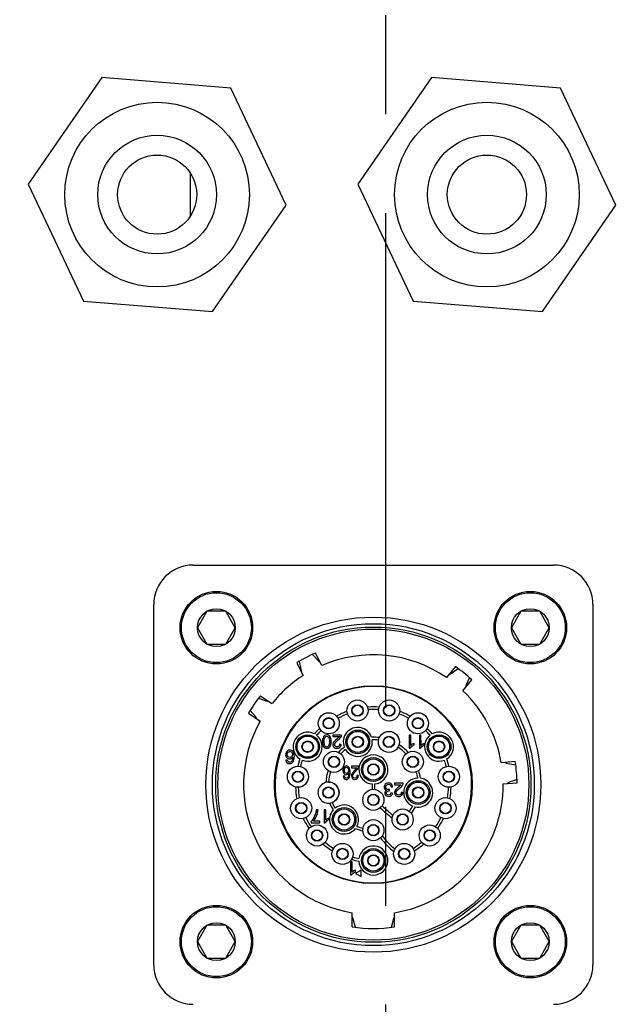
# Model space of a CAD drawing. Header units: millimetres. Extents: x 7426 to 8300, y 124 to 421.
# Tile 8 of 135: x 7938.32 to 7940.58, y 221.05 to 224.78. Entities that reach past the tile are written whole.
import ezdxf

# ---------------------------------------------------------------- set-up
doc = ezdxf.new("R2010")
doc.units = ezdxf.units.MM
doc.linetypes.add('BANKLINE1', pattern=[5.5, 4, -1.5])
doc.linetypes.add('CENTER', pattern=[0.6, 0.375, -0.075, 0.075, -0.075])
doc.layers.add('00_COMPONENTS', color=7, linetype='BANKLINE1')
doc.layers.add('外形图', color=7, linetype='Continuous')
doc.styles.add('微软雅黑', font='msyh.ttc')
doc.dimstyles.new('尺寸标注_1_20比例', dxfattribs={"dimtxt": 2.1, "dimasz": 1.7, "dimexe": 0.5, "dimexo": 0.4, "dimgap": 0.5, "dimtad": 1, "dimdec": 1, "dimlfac": 20, "dimdsep": 46, "dimtxsty": '微软雅黑', "dimcen": 0.09, "dimadec": 0, "dimazin": 0, "dimtp": 0.01, "dimtm": 0.01, "dimtfac": 1, "dimtdec": 1, "dimtofl": 0, "dimtmove": 0, "dimatfit": 3, "dimfxl": 1, "dimtolj": 1, "dimarcsym": 0})

# ---------------------------------------------------------------- blocks, each defined once
blk = doc.blocks.new('*D1480')
at = {"layer": '00_COMPONENTS', "color": 0, "linetype": 'ByBlock', "lineweight": -2, "ltscale": 20}
for p, q in [((7935.0864, 223.5717), (7935.0864, 214.6297)), ((7944.3364, 223.5717), (7944.3364, 214.6297)), ((7936.7864, 215.1297), (7942.6364, 215.1297))]:
    blk.add_line(p, q, dxfattribs=at)
at = {"layer": '00_COMPONENTS', "color": 0}
for points in [[(7936.7864, 215.413), (7936.7864, 214.8463), (7935.0864, 215.1297)], [(7942.6364, 214.8463), (7942.6364, 215.413), (7944.3364, 215.1297)]]:
    blk.add_solid(points, dxfattribs=at)
at = {"layer": 'Defpoints', "color": 0}
for p in [(7935.0864, 223.9717), (7944.3364, 223.9717), (7944.3364, 215.1297)]:
    blk.add_point(p, dxfattribs=at)
at = {"layer": '00_COMPONENTS', "color": 0, "insert": (7939.7114, 216.721), "char_height": 2.1, "attachment_point": 5, "style": '微软雅黑'}
blk.add_mtext('\\A1;185', dxfattribs=at)

msp = doc.modelspace()

# ---------------------------------------------------------------- linework, layer by layer
at = {"layer": '00_COMPONENTS', "linetype": 'CENTER', "ltscale": 5}
msp.add_line((7939.7114, 219.1698), (7939.7114, 280.2739), dxfattribs=at)
at = {"layer": '外形图', "linetype": 'Continuous'}
for p, q in [((7938.6341, 224.5585), (7938.3551, 224.1547)), ((7939.1232, 224.5189), (7938.6341, 224.5585)), ((7939.8841, 224.5585), (7939.6051, 224.1547)), ((7940.3732, 224.5189), (7939.8841, 224.5585)), ((7939.3334, 224.0755), (7939.1232, 224.5189)), ((7940.5834, 224.0755), (7940.3732, 224.5189)), ((7938.9693, 224.198), (7938.9693, 224.0322)), ((7938.3551, 224.1547), (7938.5654, 223.7113)), ((7939.6051, 224.1547), (7939.8154, 223.7113)), ((7939.0545, 223.6717), (7939.3334, 224.0755)), ((7940.3045, 223.6717), (7940.5834, 224.0755)), ((7938.5654, 223.7113), (7939.0545, 223.6717)), ((7939.8154, 223.7113), (7940.3045, 223.6717)), ((7938.9814, 222.7111), (7940.3464, 222.7111)), ((7938.8314, 221.1961), (7938.8314, 222.5611)), ((7939.033, 222.5357), (7938.9971, 222.4736)), ((7939.1047, 222.5357), (7939.033, 222.5357)), ((7939.1406, 222.4736), (7939.1047, 222.5357)), ((7940.223, 222.5357), (7940.1871, 222.4736)), ((7940.2947, 222.5357), (7940.223, 222.5357)), ((7940.3306, 222.4736), (7940.2947, 222.5357)), ((7940.4964, 222.5611), (7940.4964, 221.1961)), ((7938.9971, 222.4736), (7939.033, 222.4115)), ((7939.1047, 222.4115), (7939.1406, 222.4736)), ((7940.1871, 222.4736), (7940.223, 222.4115)), ((7940.2947, 222.4115), (7940.3306, 222.4736)), ((7939.033, 222.4115), (7939.1047, 222.4115)), ((7940.223, 222.4115), (7940.2947, 222.4115)), ((7939.3907, 222.3168), (7939.3839, 222.3462)), ((7939.4328, 222.3722), (7939.4534, 222.3501)), ((7939.469, 222.3304), (7939.444, 222.3773)), ((7939.3734, 222.3397), (7939.3983, 222.2928)), ((7939.9748, 222.3262), (7939.9414, 222.2849)), ((7939.9604, 222.3013), (7939.9849, 222.319)), ((7940.0036, 222.2345), (7940.037, 222.2758)), ((7940.0279, 222.2842), (7940.0156, 222.2566)), ((7939.2281, 222.2059), (7939.2567, 222.1961)), ((7939.2356, 222.2157), (7939.2797, 222.186)), ((7939.2169, 222.1372), (7939.1971, 222.16)), ((7939.5849, 222.1696), (7939.5865, 222.1696)), ((7939.6212, 222.1696), (7939.6229, 222.1696)), ((7939.7049, 222.1696), (7939.7065, 222.1696)), ((7939.7412, 222.1696), (7939.7429, 222.1696)), ((7939.1909, 222.1494), (7939.235, 222.1197)), ((7939.4759, 222.1211), (7939.4775, 222.1211)), ((7939.5122, 222.1211), (7939.5139, 222.1211)), ((7939.5865, 222.1496), (7939.5849, 222.1496)), ((7939.6229, 222.1496), (7939.6212, 222.1496)), ((7939.7065, 222.1496), (7939.7049, 222.1496)), ((7939.7429, 222.1496), (7939.7412, 222.1496)), ((7939.8139, 222.1211), (7939.8155, 222.1211)), ((7939.8502, 222.1211), (7939.8519, 222.1211)), ((7939.4775, 222.1011), (7939.4759, 222.1011)), ((7939.5139, 222.1011), (7939.5122, 222.1011)), ((7939.8155, 222.1011), (7939.8139, 222.1011)), ((7939.8519, 222.1011), (7939.8502, 222.1011)), ((7939.5435, 222.0666), (7939.5104, 222.0666)), ((7939.5104, 222.0666), (7939.5104, 222.0607)), ((7939.5104, 222.0607), (7939.535, 222.0607)), ((7939.5859, 222.0506), (7939.5875, 222.0506)), ((7939.6222, 222.0506), (7939.6239, 222.0506)), ((7939.7039, 222.0506), (7939.7055, 222.0506)), ((7939.7402, 222.0506), (7939.7419, 222.0506)), ((7939.8057, 222.0667), (7939.7995, 222.0667)), ((7939.7995, 222.0667), (7939.7996, 222.0165)), ((7939.8057, 222.0276), (7939.8057, 222.0667)), ((7939.8445, 222.0667), (7939.8384, 222.0667)), ((7939.8384, 222.0667), (7939.8385, 222.0165)), ((7939.8446, 222.0276), (7939.8445, 222.0667)), ((7939.3959, 222.0326), (7939.3975, 222.0326)), ((7939.3975, 222.0126), (7939.3959, 222.0126)), ((7939.4322, 222.0326), (7939.4339, 222.0326)), ((7939.4339, 222.0126), (7939.4322, 222.0126)), ((7939.5423, 222.0308), (7939.536, 222.0315)), ((7939.5875, 222.0306), (7939.5859, 222.0306)), ((7939.6239, 222.0306), (7939.6222, 222.0306)), ((7939.7055, 222.0306), (7939.7039, 222.0306)), ((7939.7419, 222.0306), (7939.7402, 222.0306)), ((7939.7996, 222.0165), (7939.8036, 222.0165)), ((7939.818, 222.029), (7939.818, 222.035)), ((7939.8385, 222.0165), (7939.8424, 222.0165)), ((7939.8568, 222.0291), (7939.8568, 222.035)), ((7939.8939, 222.0326), (7939.8955, 222.0326)), ((7939.8955, 222.0126), (7939.8939, 222.0126)), ((7939.9302, 222.0326), (7939.9319, 222.0326)), ((7939.9319, 222.0126), (7939.9302, 222.0126)), ((7939.3384, 221.9714), (7939.3323, 221.9709)), ((7939.4954, 221.9751), (7939.497, 221.9751)), ((7939.5317, 221.9751), (7939.5334, 221.9751)), ((7939.7944, 221.9751), (7939.796, 221.9751)), ((7939.8307, 221.9751), (7939.8324, 221.9751)), ((7939.497, 221.9551), (7939.4954, 221.9551)), ((7939.5334, 221.9551), (7939.5317, 221.9551)), ((7939.6081, 221.9485), (7939.581, 221.9485)), ((7939.581, 221.9485), (7939.581, 221.9426)), ((7939.581, 221.9426), (7939.6011, 221.9426)), ((7939.6449, 221.9461), (7939.6465, 221.9461)), ((7939.6812, 221.9461), (7939.6829, 221.9461)), ((7939.796, 221.9551), (7939.7944, 221.9551)), ((7939.8324, 221.9551), (7939.8307, 221.9551)), ((7940.2018, 221.9658), (7940.1489, 221.9612)), ((7940.1739, 221.9589), (7940.2037, 221.9536)), ((7939.3589, 221.9186), (7939.3605, 221.9186)), ((7939.3605, 221.8986), (7939.3589, 221.8986)), ((7939.3952, 221.9186), (7939.3969, 221.9186)), ((7939.3969, 221.8986), (7939.3952, 221.8986)), ((7939.5546, 221.9112), (7939.5496, 221.9107)), ((7939.6071, 221.9128), (7939.6019, 221.9134)), ((7939.6465, 221.9261), (7939.6449, 221.9261)), ((7939.6829, 221.9261), (7939.6812, 221.9261)), ((7939.9309, 221.9186), (7939.9325, 221.9186)), ((7939.9325, 221.8986), (7939.9309, 221.8986)), ((7939.9672, 221.9186), (7939.9689, 221.9186)), ((7939.9689, 221.8986), (7939.9672, 221.8986)), ((7940.2085, 221.8985), (7940.1801, 221.8881)), ((7939.6589, 221.8813), (7939.6589, 221.8608)), ((7939.6689, 221.8608), (7939.6689, 221.8813)), ((7939.7245, 221.8551), (7939.7252, 221.8605)), ((7939.7311, 221.8701), (7939.7373, 221.871)), ((7939.7769, 221.8842), (7939.7439, 221.8842)), ((7939.7439, 221.8842), (7939.7439, 221.8783)), ((7939.7439, 221.8783), (7939.7684, 221.8783)), ((7940.1559, 221.8815), (7940.2088, 221.8861)), ((7939.4749, 221.8586), (7939.4765, 221.8586)), ((7939.4765, 221.8386), (7939.4749, 221.8386)), ((7939.5112, 221.8586), (7939.5129, 221.8586)), ((7939.5129, 221.8386), (7939.5112, 221.8386)), ((7939.6449, 221.8311), (7939.6465, 221.8311)), ((7939.6812, 221.8311), (7939.6829, 221.8311)), ((7939.7367, 221.8469), (7939.7305, 221.848)), ((7939.7758, 221.8484), (7939.7695, 221.8491)), ((7939.8149, 221.8586), (7939.8165, 221.8586)), ((7939.8165, 221.8386), (7939.8149, 221.8386)), ((7939.8512, 221.8586), (7939.8529, 221.8586)), ((7939.8529, 221.8386), (7939.8512, 221.8386)), ((7939.3714, 221.7996), (7939.373, 221.7996)), ((7939.4077, 221.7996), (7939.4094, 221.7996)), ((7939.6465, 221.8111), (7939.6449, 221.8111)), ((7939.6829, 221.8111), (7939.6812, 221.8111)), ((7939.9184, 221.7996), (7939.92, 221.7996)), ((7939.9547, 221.7996), (7939.9564, 221.7996)), ((7939.373, 221.7796), (7939.3714, 221.7796)), ((7939.4094, 221.7796), (7939.4077, 221.7796)), ((7939.4541, 221.7838), (7939.4478, 221.7838)), ((7939.4834, 221.7838), (7939.4772, 221.7838)), ((7939.4772, 221.7838), (7939.4772, 221.7336)), ((7939.4834, 221.7446), (7939.4834, 221.7838)), ((7939.4957, 221.7461), (7939.4957, 221.752)), ((7939.5339, 221.7566), (7939.5355, 221.7566)), ((7939.5702, 221.7566), (7939.5719, 221.7566)), ((7939.7559, 221.7566), (7939.7575, 221.7566)), ((7939.7922, 221.7566), (7939.7939, 221.7566)), ((7939.92, 221.7796), (7939.9184, 221.7796)), ((7939.9564, 221.7796), (7939.9547, 221.7796)), ((7939.4288, 221.7392), (7939.4288, 221.7344)), ((7939.4288, 221.7344), (7939.4611, 221.7344)), ((7939.4611, 221.7403), (7939.4366, 221.7403)), ((7939.4611, 221.7344), (7939.4611, 221.7403)), ((7939.4772, 221.7336), (7939.4812, 221.7336)), ((7939.5355, 221.7366), (7939.5339, 221.7366)), ((7939.5719, 221.7366), (7939.5702, 221.7366)), ((7939.6449, 221.7161), (7939.6465, 221.7161)), ((7939.6812, 221.7161), (7939.6829, 221.7161)), ((7939.7575, 221.7366), (7939.7559, 221.7366)), ((7939.7939, 221.7366), (7939.7922, 221.7366)), ((7939.4314, 221.6961), (7939.433, 221.6961)), ((7939.433, 221.6761), (7939.4314, 221.6761)), ((7939.4677, 221.6961), (7939.4694, 221.6961)), ((7939.4694, 221.6761), (7939.4677, 221.6761)), ((7939.6465, 221.6961), (7939.6449, 221.6961)), ((7939.6829, 221.6961), (7939.6812, 221.6961)), ((7939.8584, 221.6961), (7939.86, 221.6961)), ((7939.86, 221.6761), (7939.8584, 221.6761)), ((7939.8947, 221.6961), (7939.8964, 221.6961)), ((7939.8964, 221.6761), (7939.8947, 221.6761)), ((7939.5279, 221.6261), (7939.5295, 221.6261)), ((7939.5295, 221.6061), (7939.5279, 221.6061)), ((7939.5642, 221.6261), (7939.5659, 221.6261)), ((7939.5659, 221.6061), (7939.5642, 221.6061)), ((7939.6449, 221.6011), (7939.6465, 221.6011)), ((7939.6812, 221.6011), (7939.6829, 221.6011)), ((7939.7619, 221.6261), (7939.7635, 221.6261)), ((7939.7635, 221.6061), (7939.7619, 221.6061)), ((7939.7982, 221.6261), (7939.7999, 221.6261)), ((7939.7999, 221.6061), (7939.7982, 221.6061)), ((7939.5837, 221.5867), (7939.5776, 221.5867)), ((7939.5776, 221.5867), (7939.5776, 221.5364)), ((7939.5837, 221.5475), (7939.5837, 221.5867)), ((7939.6465, 221.5811), (7939.6449, 221.5811)), ((7939.6829, 221.5811), (7939.6812, 221.5811)), ((7939.5776, 221.5364), (7939.5815, 221.5364)), ((7939.596, 221.549), (7939.596, 221.5549)), ((7939.6181, 221.555), (7939.5965, 221.5425)), ((7939.5965, 221.5425), (7939.6181, 221.53)), ((7939.6181, 221.53), (7939.6181, 221.555)), ((7939.5839, 221.3395), (7939.5839, 221.3932)), ((7939.7439, 221.3395), (7939.7439, 221.3932)), ((7939.033, 221.3457), (7938.9971, 221.2836)), ((7939.1047, 221.3457), (7939.033, 221.3457)), ((7939.1406, 221.2836), (7939.1047, 221.3457)), ((7939.5965, 221.3378), (7939.588, 221.3697)), ((7939.7398, 221.3697), (7939.7312, 221.3378)), ((7940.223, 221.3457), (7940.1871, 221.2836)), ((7940.2947, 221.3457), (7940.223, 221.3457)), ((7940.3306, 221.2836), (7940.2947, 221.3457)), ((7938.9971, 221.2836), (7939.033, 221.2215)), ((7939.1047, 221.2215), (7939.1406, 221.2836)), ((7940.1871, 221.2836), (7940.223, 221.2215)), ((7940.2947, 221.2215), (7940.3306, 221.2836)), ((7939.033, 221.2215), (7939.1047, 221.2215)), ((7940.223, 221.2215), (7940.2947, 221.2215))]:
    msp.add_line(p, q, dxfattribs=at)
for centre, radius in [((7938.8443, 224.1151), 0.35), ((7940.0943, 224.1151), 0.35), ((7938.8443, 224.1151), 0.225), ((7940.0943, 224.1151), 0.225), ((7938.8443, 224.1151), 0.15), ((7940.0943, 224.1151), 0.15), ((7939.0689, 222.4736), 0.1375), ((7939.0689, 222.4736), 0.1325), ((7940.2589, 222.4736), 0.1375), ((7940.2589, 222.4736), 0.1325), ((7939.0689, 222.4736), 0.0717), ((7940.2589, 222.4736), 0.0717), ((7939.6639, 221.8786), 0.635), ((7939.6639, 221.8786), 0.61), ((7939.6639, 221.8786), 0.5975), ((7939.6639, 221.8786), 0.5895), ((7939.6639, 221.8786), 0.375), ((7939.6039, 222.1596), 0.04), ((7939.7239, 222.1596), 0.04), ((7939.6039, 222.1596), 0.0215), ((7939.6039, 222.1596), 0.02), ((7939.7239, 222.1596), 0.0215), ((7939.7239, 222.1596), 0.02), ((7939.4949, 222.1111), 0.04), ((7939.4949, 222.1111), 0.0215), ((7939.4949, 222.1111), 0.02), ((7939.8329, 222.1111), 0.04), ((7939.8329, 222.1111), 0.0215), ((7939.8329, 222.1111), 0.02), ((7939.6049, 222.0406), 0.045), ((7939.4149, 222.0226), 0.045), ((7939.4149, 222.0226), 0.04), ((7939.6049, 222.0406), 0.04), ((7939.6049, 222.0406), 0.0215), ((7939.6049, 222.0406), 0.02), ((7939.7229, 222.0406), 0.04), ((7939.7229, 222.0406), 0.0215), ((7939.7229, 222.0406), 0.02), ((7939.9129, 222.0226), 0.045), ((7939.9129, 222.0226), 0.04), ((7939.4149, 222.0226), 0.0215), ((7939.4149, 222.0226), 0.02), ((7939.9129, 222.0226), 0.0215), ((7939.9129, 222.0226), 0.02), ((7939.5144, 221.9651), 0.04), ((7939.5144, 221.9651), 0.0215), ((7939.5144, 221.9651), 0.02), ((7939.6639, 221.9361), 0.045), ((7939.6639, 221.9361), 0.04), ((7939.8134, 221.9651), 0.04), ((7939.8134, 221.9651), 0.0215), ((7939.8134, 221.9651), 0.02), ((7939.3779, 221.9086), 0.04), ((7939.6639, 221.9361), 0.0215), ((7939.6639, 221.9361), 0.02), ((7939.9499, 221.9086), 0.04), ((7939.3779, 221.9086), 0.0215), ((7939.3779, 221.9086), 0.02), ((7939.9499, 221.9086), 0.0215), ((7939.9499, 221.9086), 0.02), ((7939.4939, 221.8486), 0.0215), ((7939.4939, 221.8486), 0.02), ((7939.6639, 221.8211), 0.04), ((7939.8339, 221.8486), 0.045), ((7939.8339, 221.8486), 0.04), ((7939.8339, 221.8486), 0.0215), ((7939.8339, 221.8486), 0.02), ((7939.3904, 221.7896), 0.04), ((7939.6639, 221.8211), 0.0215), ((7939.6639, 221.8211), 0.02), ((7939.9374, 221.7896), 0.04), ((7939.3904, 221.7896), 0.0215), ((7939.3904, 221.7896), 0.02), ((7939.5529, 221.7466), 0.045), ((7939.5529, 221.7466), 0.04), ((7939.7749, 221.7466), 0.04), ((7939.9374, 221.7896), 0.0215), ((7939.9374, 221.7896), 0.02), ((7939.5529, 221.7466), 0.0215), ((7939.5529, 221.7466), 0.02), ((7939.7749, 221.7466), 0.0215), ((7939.7749, 221.7466), 0.02), ((7939.4504, 221.6861), 0.04), ((7939.6639, 221.7061), 0.04), ((7939.6639, 221.7061), 0.0215), ((7939.6639, 221.7061), 0.02), ((7939.8774, 221.6861), 0.04), ((7939.4504, 221.6861), 0.0215), ((7939.4504, 221.6861), 0.02), ((7939.8774, 221.6861), 0.0215), ((7939.8774, 221.6861), 0.02), ((7939.5469, 221.6161), 0.04), ((7939.5469, 221.6161), 0.0215), ((7939.5469, 221.6161), 0.02), ((7939.6639, 221.5911), 0.045), ((7939.7809, 221.6161), 0.04), ((7939.7809, 221.6161), 0.0215), ((7939.7809, 221.6161), 0.02), ((7939.6639, 221.5911), 0.04), ((7939.6639, 221.5911), 0.0215), ((7939.6639, 221.5911), 0.02), ((7939.0689, 221.2836), 0.1375), ((7939.0689, 221.2836), 0.1325), ((7940.2589, 221.2836), 0.1375), ((7940.2589, 221.2836), 0.1325), ((7939.0689, 221.2836), 0.0717), ((7940.2589, 221.2836), 0.0717)]:
    msp.add_circle(centre, radius, dxfattribs=at)
for centre, radius, start, end in [((7938.9814, 222.5611), 0.15, 90, 180), ((7940.3464, 222.5611), 0.15, 0, 90), ((7939.6639, 221.8786), 0.545, 113.791, 122.209), ((7939.4717, 222.3672), 0.025, 223, 246.1304), ((7939.6639, 221.8786), 0.492, 55.6633, 113.3367), ((7939.3663, 222.3111), 0.025, 349.8696, 13), ((7939.6639, 221.8786), 0.545, 46.791, 55.209), ((7939.6639, 221.8786), 0.492, 122.6633, 141.3367), ((7939.9458, 222.3215), 0.025, 282.8696, 306), ((7939.6639, 221.8786), 0.3725, 96.6702, 178.0503), ((7939.6639, 221.8786), 0.3725, 358.0503, 96.6702), ((7939.6639, 221.8786), 0.492, 9.6633, 46.3367), ((7940.0385, 222.2464), 0.025, 156, 179.1304), ((7939.6639, 221.8786), 0.545, 141.791, 150.209), ((7939.2648, 222.2197), 0.025, 251, 274.1304), ((7939.6639, 221.8786), 0.295, 85.6789, 94.3211), ((7939.6639, 221.8786), 0.285, 85.9487, 94.0513), ((7939.1981, 222.1208), 0.025, 17.8696, 41), ((7939.6639, 221.8786), 0.295, 109.7848, 118.2785), ((7939.6639, 221.8786), 0.285, 110.0546, 118.0136), ((7939.6639, 221.8786), 0.285, 61.9864, 69.9454), ((7939.6639, 221.8786), 0.295, 61.7215, 70.2152), ((7939.6639, 221.8786), 0.492, 150.6633, 260.6421), ((7939.6639, 221.8786), 0.295, 133.747, 139.2222), ((7939.6639, 221.8786), 0.285, 134.0118, 138.9509), ((7939.6049, 222.0406), 0.055, 18.954, 201.069), ((7939.6639, 221.8786), 0.285, 41.0518, 45.9882), ((7939.6639, 221.8786), 0.295, 40.7778, 46.253), ((7939.4149, 222.0226), 0.055, 62.2463, 237.6709), ((7939.4149, 222.0226), 0.055, 248.2028, 51.7153), ((7939.6049, 222.0406), 0.055, 211.7242, 8.2988), ((7939.6639, 221.8786), 0.18, 82.7884, 92.223), ((7939.6639, 221.8786), 0.17, 83.3815, 91.5424), ((7939.9129, 222.0226), 0.055, 128.2856, 291.7983), ((7939.9129, 222.0226), 0.055, 302.3291, 117.7537), ((7939.5034, 222.038), 0.032, 194.3399, 196.0951), ((7939.6639, 221.8786), 0.18, 127.8, 137.139), ((7939.6639, 221.8786), 0.17, 128.4806, 136.5724), ((7939.6639, 221.8786), 0.17, 43.4276, 56.5955), ((7939.6639, 221.8786), 0.18, 42.861, 57.1886), ((7939.8753, 221.9901), 0.0431, 115.2769, 116.9697), ((7939.6639, 221.8786), 0.295, 160.6951, 166.2743), ((7939.6639, 221.8786), 0.285, 160.9691, 166.0164), ((7939.6639, 221.9361), 0.055, 275.2159, 264.7841), ((7939.6639, 221.8786), 0.285, 13.9836, 19.0343), ((7939.6639, 221.8786), 0.295, 13.7257, 19.3049), ((7940.1783, 221.9835), 0.025, 236.8696, 260), ((7939.6639, 221.8786), 0.545, 0.791, 9.209), ((7939.6639, 221.8786), 0.18, 162.7541, 177.2027), ((7939.6639, 221.8786), 0.17, 163.3206, 176.6281), ((7939.8339, 221.8486), 0.055, 91.921, 248.063), ((7939.8339, 221.8486), 0.055, 258.7096, 81.2745), ((7939.6639, 221.8786), 0.17, 8.446, 16.6794), ((7939.6639, 221.8786), 0.18, 7.779, 17.2459), ((7939.6639, 221.8786), 0.3725, 178.0503, 180), ((7939.6639, 221.8786), 0.3725, 180, 276.6702), ((7939.6639, 221.8786), 0.295, 181.7494, 190.2868), ((7939.6639, 221.8786), 0.285, 182.0073, 190.0313), ((7939.4939, 221.8486), 0.04, 90, 290.016), ((7939.4939, 221.8486), 0.04, 290.016, 90), ((7939.4933, 221.8437), 0.0449, 87.6844, 88.914), ((7939.6639, 221.8786), 0.3725, 276.6702, 358.0503), ((7939.6639, 221.8786), 0.492, 279.3579, 0.3367), ((7939.6639, 221.8786), 0.285, 349.9687, 357.9927), ((7939.6639, 221.8786), 0.295, 349.7132, 358.2506), ((7940.1887, 221.8646), 0.025, 110, 133.1304), ((7939.6639, 221.8786), 0.18, 202.8133, 212.1511), ((7939.6639, 221.8786), 0.1703, 203.3824, 211.486), ((7939.5529, 221.7466), 0.055, 331.7097, 128.4771), ((7940.1026, 222.2268), 0.6, 226.5836, 232.2526), ((7940.1026, 222.2268), 0.59, 226.5528, 231.8664), ((7939.6639, 221.8786), 0.17, 323.4503, 331.5381), ((7939.6639, 221.8786), 0.18, 322.8621, 332.205), ((7939.6639, 221.8786), 0.295, 205.7642, 214.3039), ((7939.6639, 221.8786), 0.285, 206.0197, 214.0409), ((7939.3666, 221.7929), 0.0821, 330.7223, 343.8493), ((7939.5038, 221.7293), 0.0241, 109.673, 111.4339), ((7939.5529, 221.7466), 0.055, 138.8217, 321.0567), ((7939.6639, 221.8786), 0.285, 325.9591, 333.9803), ((7939.6639, 221.8786), 0.295, 325.6961, 334.2358), ((7939.6639, 221.8786), 0.18, 247.7273, 257.1978), ((7939.6639, 221.8786), 0.17, 248.4043, 256.6124), ((7939.9259, 221.8552), 0.295, 217.227, 231.3785), ((7939.9259, 221.8552), 0.285, 216.7639, 230.7026), ((7939.6639, 221.8786), 0.295, 229.7742, 238.2435), ((7939.6639, 221.8786), 0.285, 230.0372, 237.9767), ((7939.6639, 221.5911), 0.055, 182.4352, 171.8995), ((7939.6639, 221.8786), 0.285, 302.0233, 309.9628), ((7939.6639, 221.8786), 0.295, 301.7565, 310.2258), ((7939.6639, 221.8786), 0.285, 253.9769, 258.9855), ((7939.6639, 221.8786), 0.295, 253.7101, 259.2647), ((7939.6143, 221.51), 0.0431, 115.1669, 116.863), ((7939.5638, 221.3632), 0.025, 15, 36.7381), ((7939.7639, 221.3632), 0.025, 143.2619, 165), ((7939.6639, 221.8786), 0.545, 261.5591, 278.4409), ((7938.9814, 221.1961), 0.15, 180, 270), ((7940.3464, 221.1961), 0.15, 270, 0)]:
    msp.add_arc(centre, radius, start, end, dxfattribs=at)
for points in [[(7939.4731, 222.0561), (7939.4719, 222.0525), (7939.4712, 222.0478), (7939.4712, 222.0419)], [(7939.4785, 222.0645), (7939.4761, 222.0625), (7939.4743, 222.0597), (7939.4731, 222.0561)], [(7939.4776, 222.0419), (7939.4776, 222.0501), (7939.4785, 222.0555), (7939.4804, 222.0583)], [(7939.4875, 222.0674), (7939.4839, 222.0674), (7939.4809, 222.0665), (7939.4785, 222.0645)], [(7939.4804, 222.0583), (7939.4824, 222.061), (7939.4847, 222.0624), (7939.4875, 222.0624)], [(7939.4989, 222.0622), (7939.4962, 222.0657), (7939.4924, 222.0674), (7939.4875, 222.0674)], [(7939.4875, 222.0624), (7939.4904, 222.0624), (7939.4928, 222.061), (7939.4947, 222.0583)], [(7939.4947, 222.0583), (7939.4966, 222.0556), (7939.4975, 222.0501), (7939.4975, 222.0419)], [(7939.5038, 222.0419), (7939.5038, 222.0513), (7939.5022, 222.0581), (7939.4989, 222.0622)], [(7939.5253, 222.051), (7939.5209, 222.0473), (7939.5177, 222.0444), (7939.5158, 222.0422)], [(7939.5197, 222.0375), (7939.5216, 222.0401), (7939.5253, 222.0436), (7939.5307, 222.0481)], [(7939.5324, 222.0573), (7939.5313, 222.0563), (7939.5289, 222.0541), (7939.5253, 222.051)], [(7939.5307, 222.0481), (7939.5342, 222.0509), (7939.5369, 222.0535), (7939.5387, 222.0556)], [(7939.535, 222.0607), (7939.5343, 222.0596), (7939.5334, 222.0584), (7939.5324, 222.0573)], [(7939.5387, 222.0556), (7939.5406, 222.0578), (7939.5419, 222.06), (7939.5428, 222.0623)], [(7939.5428, 222.0623), (7939.5433, 222.0637), (7939.5435, 222.0651), (7939.5435, 222.0666)], [(7939.347, 222.0095), (7939.344, 222.0095), (7939.3414, 222.0088), (7939.339, 222.0073)], [(7939.3596, 222.0039), (7939.3564, 222.0076), (7939.3522, 222.0095), (7939.347, 222.0095)], [(7939.4712, 222.0419), (7939.4712, 222.0369), (7939.4716, 222.033), (7939.4724, 222.0301)], [(7939.4726, 222.0291), (7939.4734, 222.0266), (7939.4743, 222.0245), (7939.4755, 222.0227)], [(7939.4755, 222.0227), (7939.4768, 222.0206), (7939.4785, 222.0191), (7939.4805, 222.018)], [(7939.4805, 222.0255), (7939.4785, 222.0282), (7939.4776, 222.0337), (7939.4776, 222.0419)], [(7939.4876, 222.0214), (7939.4847, 222.0214), (7939.4824, 222.0228), (7939.4805, 222.0255)], [(7939.4805, 222.018), (7939.4825, 222.0169), (7939.4849, 222.0163), (7939.4875, 222.0163)], [(7939.4875, 222.0163), (7939.4912, 222.0163), (7939.4942, 222.0173), (7939.4966, 222.0193)], [(7939.4944, 222.025), (7939.4927, 222.0226), (7939.4904, 222.0214), (7939.4876, 222.0214)], [(7939.4975, 222.0419), (7939.4975, 222.0337), (7939.4965, 222.0281), (7939.4944, 222.025)], [(7939.4966, 222.0193), (7939.499, 222.0213), (7939.5008, 222.024), (7939.502, 222.0276)], [(7939.502, 222.0276), (7939.5033, 222.0313), (7939.5038, 222.036), (7939.5038, 222.0419)], [(7939.5117, 222.0361), (7939.5109, 222.0342), (7939.5105, 222.0322), (7939.5105, 222.0302)], [(7939.5105, 222.0302), (7939.5105, 222.0263), (7939.5119, 222.023), (7939.5147, 222.0203)], [(7939.5158, 222.0422), (7939.5139, 222.0401), (7939.5125, 222.0381), (7939.5117, 222.0361)], [(7939.5147, 222.0203), (7939.5175, 222.0177), (7939.5213, 222.0163), (7939.5261, 222.0163)], [(7939.5168, 222.0301), (7939.5168, 222.0324), (7939.5178, 222.0349), (7939.5197, 222.0375)], [(7939.5194, 222.024), (7939.5177, 222.0256), (7939.5168, 222.0277), (7939.5168, 222.0301)], [(7939.5262, 222.0214), (7939.5234, 222.0214), (7939.5212, 222.0223), (7939.5194, 222.024)], [(7939.5261, 222.0163), (7939.5309, 222.0163), (7939.5346, 222.0176), (7939.5374, 222.0201)], [(7939.5333, 222.0241), (7939.5315, 222.0223), (7939.5292, 222.0214), (7939.5262, 222.0214)], [(7939.536, 222.0315), (7939.536, 222.0283), (7939.5351, 222.0259), (7939.5333, 222.0241)], [(7939.5374, 222.0201), (7939.5403, 222.0225), (7939.5419, 222.0261), (7939.5423, 222.0308)], [(7939.8036, 222.0165), (7939.8047, 222.0186), (7939.8065, 222.0209), (7939.809, 222.0232)], [(7939.8115, 222.0318), (7939.8092, 222.0304), (7939.8072, 222.029), (7939.8057, 222.0276)], [(7939.809, 222.0232), (7939.8116, 222.0255), (7939.8146, 222.0274), (7939.818, 222.029)], [(7939.818, 222.035), (7939.8161, 222.0343), (7939.8139, 222.0332), (7939.8115, 222.0318)], [(7939.8424, 222.0165), (7939.8435, 222.0187), (7939.8453, 222.0209), (7939.8479, 222.0232)], [(7939.8504, 222.0319), (7939.848, 222.0305), (7939.8461, 222.0291), (7939.8446, 222.0276)], [(7939.8479, 222.0232), (7939.8502, 222.0253), (7939.8528, 222.0271), (7939.8557, 222.0285)], [(7939.8568, 222.035), (7939.8549, 222.0344), (7939.8528, 222.0333), (7939.8504, 222.0319)], [(7939.3334, 222.0012), (7939.3321, 221.9985), (7939.3314, 221.9955), (7939.3314, 221.9924)], [(7939.3314, 221.9924), (7939.3314, 221.9876), (7939.3329, 221.9837), (7939.3357, 221.9807)], [(7939.3323, 221.9709), (7939.3328, 221.967), (7939.3343, 221.964), (7939.3368, 221.9618)], [(7939.339, 222.0073), (7939.3366, 222.0059), (7939.3348, 222.0039), (7939.3334, 222.0012)], [(7939.3357, 221.9807), (7939.3386, 221.9777), (7939.3421, 221.9762), (7939.3462, 221.9762)], [(7939.3377, 221.9928), (7939.3377, 221.9964), (7939.3386, 221.9992), (7939.3405, 222.0013)], [(7939.3404, 221.9846), (7939.3386, 221.9866), (7939.3377, 221.9893), (7939.3377, 221.9928)], [(7939.3407, 221.9661), (7939.3397, 221.9672), (7939.3389, 221.969), (7939.3384, 221.9714)], [(7939.3474, 221.9816), (7939.3446, 221.9816), (7939.3423, 221.9827), (7939.3404, 221.9846)], [(7939.3405, 222.0013), (7939.3423, 222.0034), (7939.3446, 222.0044), (7939.3471, 222.0044)], [(7939.3462, 221.9762), (7939.3485, 221.9762), (7939.3508, 221.9768), (7939.3529, 221.9778)], [(7939.3471, 222.0044), (7939.3489, 222.0044), (7939.3506, 222.004), (7939.3522, 222.003)], [(7939.3545, 221.9846), (7939.3525, 221.9827), (7939.3502, 221.9816), (7939.3474, 221.9816)], [(7939.3566, 221.9713), (7939.3555, 221.9686), (7939.3539, 221.9666), (7939.352, 221.9651)], [(7939.3522, 222.003), (7939.3539, 222.0019), (7939.3551, 222.0005), (7939.356, 221.9985)], [(7939.3529, 221.9778), (7939.355, 221.9789), (7939.3568, 221.9806), (7939.3583, 221.9829)], [(7939.3573, 221.9924), (7939.3573, 221.9892), (7939.3564, 221.9866), (7939.3545, 221.9846)], [(7939.356, 221.9985), (7939.3569, 221.9966), (7939.3573, 221.9946), (7939.3573, 221.9924)], [(7939.3583, 221.9829), (7939.3583, 221.9779), (7939.3577, 221.974), (7939.3566, 221.9713)], [(7939.3591, 221.9642), (7939.3626, 221.9686), (7939.3644, 221.9756), (7939.3644, 221.9852)], [(7939.3644, 221.9852), (7939.3644, 221.9939), (7939.3628, 222.0001), (7939.3596, 222.0039)], [(7939.3368, 221.9618), (7939.3393, 221.9596), (7939.3425, 221.9584), (7939.3465, 221.9584)], [(7939.3468, 221.9635), (7939.3444, 221.9635), (7939.3424, 221.9644), (7939.3407, 221.9661)], [(7939.3465, 221.9584), (7939.3518, 221.9584), (7939.3559, 221.9604), (7939.3591, 221.9642)], [(7939.352, 221.9651), (7939.3505, 221.964), (7939.3488, 221.9635), (7939.3468, 221.9635)], [(7939.5507, 221.9414), (7939.5494, 221.9387), (7939.5488, 221.9357), (7939.5488, 221.9323)], [(7939.5553, 221.9474), (7939.5534, 221.9461), (7939.5519, 221.9441), (7939.5507, 221.9414)], [(7939.554, 221.9327), (7939.554, 221.9363), (7939.5547, 221.9392), (7939.5563, 221.9412)], [(7939.5616, 221.9494), (7939.5593, 221.9494), (7939.5572, 221.9487), (7939.5553, 221.9474)], [(7939.5563, 221.9412), (7939.5579, 221.9433), (7939.5596, 221.9443), (7939.5616, 221.9443)], [(7939.5719, 221.9438), (7939.5692, 221.9475), (7939.5658, 221.9494), (7939.5616, 221.9494)], [(7939.5616, 221.9443), (7939.5638, 221.9443), (7939.5658, 221.9432), (7939.5675, 221.941)], [(7939.5675, 221.941), (7939.5692, 221.9389), (7939.5701, 221.9359), (7939.5701, 221.9323)], [(7939.5759, 221.9251), (7939.5759, 221.9338), (7939.5746, 221.9401), (7939.5719, 221.9438)], [(7939.599, 221.9393), (7939.5981, 221.9382), (7939.5961, 221.9361), (7939.5932, 221.933)], [(7939.5976, 221.93), (7939.6016, 221.934), (7939.6044, 221.9376), (7939.6059, 221.9405)], [(7939.6011, 221.9426), (7939.6005, 221.9415), (7939.5999, 221.9404), (7939.599, 221.9393)], [(7939.6059, 221.9405), (7939.6074, 221.9435), (7939.6082, 221.9461), (7939.6081, 221.9485)], [(7939.5488, 221.9323), (7939.5488, 221.9274), (7939.55, 221.9234), (7939.5525, 221.9205)], [(7939.5496, 221.9107), (7939.55, 221.9067), (7939.5513, 221.9036), (7939.5534, 221.9015)], [(7939.5525, 221.9205), (7939.5549, 221.9176), (7939.5577, 221.9161), (7939.561, 221.9161)], [(7939.5534, 221.9015), (7939.5555, 221.8994), (7939.5581, 221.8983), (7939.5612, 221.8983)], [(7939.5563, 221.9244), (7939.5547, 221.9264), (7939.554, 221.9291), (7939.554, 221.9327)], [(7939.5567, 221.9057), (7939.5558, 221.9068), (7939.5551, 221.9086), (7939.5546, 221.9112)], [(7939.5619, 221.9215), (7939.5597, 221.9215), (7939.5578, 221.9225), (7939.5563, 221.9244)], [(7939.5615, 221.9034), (7939.5597, 221.9034), (7939.5581, 221.9042), (7939.5567, 221.9057)], [(7939.561, 221.9161), (7939.5629, 221.9161), (7939.5648, 221.9167), (7939.5665, 221.9178)], [(7939.5612, 221.8983), (7939.5655, 221.8983), (7939.569, 221.9004), (7939.5718, 221.9045)], [(7939.5686, 221.9088), (7939.5668, 221.9052), (7939.5645, 221.9034), (7939.5615, 221.9034)], [(7939.5677, 221.9244), (7939.566, 221.9225), (7939.5641, 221.9215), (7939.5619, 221.9215)], [(7939.5665, 221.9178), (7939.5683, 221.9189), (7939.5697, 221.9205), (7939.5709, 221.9227)], [(7939.5701, 221.9323), (7939.5701, 221.929), (7939.5693, 221.9264), (7939.5677, 221.9244)], [(7939.5709, 221.9227), (7939.5709, 221.9166), (7939.5701, 221.9119), (7939.5686, 221.9088)], [(7939.5718, 221.9045), (7939.5745, 221.9086), (7939.5759, 221.9155), (7939.5759, 221.9251)], [(7939.5836, 221.9213), (7939.5819, 221.9184), (7939.581, 221.9154), (7939.581, 221.9122)], [(7939.581, 221.9122), (7939.581, 221.9086), (7939.5821, 221.9054), (7939.5843, 221.9025)], [(7939.5932, 221.933), (7939.5884, 221.9281), (7939.5853, 221.9242), (7939.5836, 221.9213)], [(7939.5843, 221.9025), (7939.5864, 221.8997), (7939.5896, 221.8983), (7939.5938, 221.8983)], [(7939.5862, 221.912), (7939.5862, 221.9142), (7939.5869, 221.9166), (7939.5884, 221.9191)], [(7939.5884, 221.9058), (7939.5869, 221.9074), (7939.5862, 221.9095), (7939.5862, 221.912)], [(7939.5884, 221.9191), (7939.5898, 221.9217), (7939.5929, 221.9254), (7939.5976, 221.93)], [(7939.5939, 221.9034), (7939.5917, 221.9034), (7939.5899, 221.9042), (7939.5884, 221.9058)], [(7939.5938, 221.8983), (7939.5976, 221.8983), (7939.6007, 221.8995), (7939.6031, 221.902)], [(7939.5997, 221.906), (7939.5982, 221.9042), (7939.5963, 221.9034), (7939.5939, 221.9034)], [(7939.6019, 221.9134), (7939.6019, 221.9102), (7939.6012, 221.9077), (7939.5997, 221.906)], [(7939.6031, 221.902), (7939.6054, 221.9044), (7939.6068, 221.908), (7939.6071, 221.9128)], [(7939.7093, 221.8805), (7939.7061, 221.8775), (7939.7045, 221.8738), (7939.7045, 221.8694)], [(7939.7045, 221.8694), (7939.7045, 221.8662), (7939.7053, 221.8635), (7939.707, 221.8613)], [(7939.707, 221.8613), (7939.7086, 221.8592), (7939.7109, 221.8578), (7939.7139, 221.8571)], [(7939.7214, 221.8851), (7939.7165, 221.8851), (7939.7125, 221.8836), (7939.7093, 221.8805)], [(7939.711, 221.8695), (7939.711, 221.8725), (7939.7121, 221.875), (7939.714, 221.877)], [(7939.7138, 221.8626), (7939.712, 221.8644), (7939.711, 221.8667), (7939.711, 221.8695)], [(7939.7208, 221.8598), (7939.718, 221.8598), (7939.7156, 221.8607), (7939.7138, 221.8626)], [(7939.714, 221.877), (7939.716, 221.879), (7939.7185, 221.88), (7939.7213, 221.88)], [(7939.7252, 221.8605), (7939.7235, 221.8601), (7939.722, 221.8598), (7939.7208, 221.8598)], [(7939.7213, 221.88), (7939.7238, 221.88), (7939.7258, 221.8792), (7939.7275, 221.8777)], [(7939.7323, 221.8811), (7939.7294, 221.8838), (7939.7258, 221.8851), (7939.7214, 221.8851)], [(7939.7275, 221.8777), (7939.7293, 221.8762), (7939.7304, 221.8736), (7939.7311, 221.8701)], [(7939.7373, 221.871), (7939.7369, 221.8751), (7939.7352, 221.8785), (7939.7323, 221.8811)], [(7939.7493, 221.8599), (7939.7474, 221.8577), (7939.746, 221.8557), (7939.7452, 221.8537)], [(7939.7587, 221.8686), (7939.7543, 221.8649), (7939.7512, 221.862), (7939.7493, 221.8599)], [(7939.7531, 221.8551), (7939.755, 221.8577), (7939.7587, 221.8612), (7939.7641, 221.8657)], [(7939.7658, 221.8749), (7939.7648, 221.8739), (7939.7624, 221.8718), (7939.7587, 221.8686)], [(7939.7641, 221.8657), (7939.7677, 221.8685), (7939.7704, 221.8711), (7939.7722, 221.8733)], [(7939.7684, 221.8783), (7939.7677, 221.8772), (7939.7669, 221.876), (7939.7658, 221.8749)], [(7939.7722, 221.8733), (7939.774, 221.8754), (7939.7754, 221.8777), (7939.7762, 221.8799)], [(7939.7762, 221.8799), (7939.7768, 221.8813), (7939.777, 221.8827), (7939.7769, 221.8842)], [(7939.7087, 221.8529), (7939.7076, 221.8511), (7939.707, 221.8491), (7939.707, 221.847)], [(7939.707, 221.847), (7939.707, 221.8447), (7939.7076, 221.8426), (7939.7088, 221.8405)], [(7939.7139, 221.8571), (7939.7116, 221.8561), (7939.7099, 221.8546), (7939.7087, 221.8529)], [(7939.7088, 221.8405), (7939.7101, 221.8385), (7939.7118, 221.8369), (7939.7141, 221.8357)], [(7939.7133, 221.8468), (7939.7133, 221.8497), (7939.7143, 221.8518), (7939.7164, 221.8531)], [(7939.7156, 221.8412), (7939.7141, 221.8427), (7939.7133, 221.8446), (7939.7133, 221.8468)], [(7939.7141, 221.8357), (7939.7164, 221.8346), (7939.7189, 221.834), (7939.7216, 221.834)], [(7939.7215, 221.839), (7939.7191, 221.839), (7939.7171, 221.8398), (7939.7156, 221.8412)], [(7939.7164, 221.8531), (7939.7185, 221.8545), (7939.7209, 221.8552), (7939.7235, 221.8552)], [(7939.7275, 221.8413), (7939.7259, 221.8398), (7939.7239, 221.839), (7939.7215, 221.839)], [(7939.7216, 221.834), (7939.7256, 221.834), (7939.7289, 221.8351), (7939.7315, 221.8374)], [(7939.7235, 221.8552), (7939.7238, 221.8552), (7939.7241, 221.8552), (7939.7245, 221.8551)], [(7939.7305, 221.848), (7939.7301, 221.845), (7939.729, 221.8428), (7939.7275, 221.8413)], [(7939.7315, 221.8374), (7939.7342, 221.8396), (7939.7359, 221.8428), (7939.7367, 221.8469)], [(7939.7452, 221.8537), (7939.7444, 221.8518), (7939.744, 221.8499), (7939.744, 221.8478)], [(7939.744, 221.8478), (7939.744, 221.8439), (7939.7454, 221.8406), (7939.7481, 221.838)], [(7939.7481, 221.838), (7939.7509, 221.8353), (7939.7548, 221.834), (7939.7595, 221.834)], [(7939.7503, 221.8477), (7939.7503, 221.85), (7939.7512, 221.8525), (7939.7531, 221.8551)], [(7939.7529, 221.8416), (7939.7511, 221.8432), (7939.7503, 221.8453), (7939.7503, 221.8477)], [(7939.7597, 221.839), (7939.7569, 221.839), (7939.7546, 221.8399), (7939.7529, 221.8416)], [(7939.7595, 221.834), (7939.7643, 221.834), (7939.7681, 221.8352), (7939.7709, 221.8377)], [(7939.7668, 221.8417), (7939.765, 221.8399), (7939.7626, 221.839), (7939.7597, 221.839)], [(7939.7695, 221.8491), (7939.7695, 221.8459), (7939.7685, 221.8435), (7939.7668, 221.8417)], [(7939.7709, 221.8377), (7939.7737, 221.8401), (7939.7754, 221.8437), (7939.7758, 221.8484)], [(7939.5185, 221.8171), (7939.5152, 221.8145), (7939.5115, 221.8125), (7939.5076, 221.811)], [(7939.4382, 221.7527), (7939.4351, 221.7471), (7939.432, 221.7426), (7939.4288, 221.7392)], [(7939.4366, 221.7403), (7939.4398, 221.7439), (7939.4427, 221.7482), (7939.4455, 221.7534)], [(7939.4478, 221.7838), (7939.4475, 221.7788), (7939.4467, 221.7742), (7939.4455, 221.77)], [(7939.4455, 221.7534), (7939.4482, 221.7586), (7939.4503, 221.764), (7939.4518, 221.7695)], [(7939.4518, 221.7695), (7939.4533, 221.7751), (7939.4541, 221.7798), (7939.4541, 221.7838)], [(7939.4892, 221.7489), (7939.4868, 221.7475), (7939.4849, 221.7461), (7939.4834, 221.7446)], [(7939.495, 221.7518), (7939.4932, 221.7511), (7939.4913, 221.7501), (7939.4892, 221.7489)], [(7939.4812, 221.7336), (7939.4823, 221.7357), (7939.4841, 221.738), (7939.4867, 221.7402)], [(7939.4867, 221.7402), (7939.4893, 221.7426), (7939.4923, 221.7445), (7939.4957, 221.7461)], [(7939.5815, 221.5364), (7939.5826, 221.5386), (7939.5844, 221.5408), (7939.587, 221.5431)], [(7939.5895, 221.5518), (7939.5871, 221.5504), (7939.5852, 221.549), (7939.5837, 221.5475)], [(7939.587, 221.5431), (7939.5893, 221.5452), (7939.5919, 221.5469), (7939.5948, 221.5484)], [(7939.596, 221.5549), (7939.5941, 221.5543), (7939.5919, 221.5532), (7939.5895, 221.5518)]]:
    msp.add_open_spline(points, degree=3, dxfattribs=at)
msp.add_open_spline([(7939.4951, 221.8886), (7939.5031, 221.8883), (7939.5195, 221.8827), (7939.5343, 221.8618), (7939.5346, 221.8362), (7939.5248, 221.822), (7939.5185, 221.8171)], degree=3, knots=[0, 0, 0, 0, 0.250033, 0.500017, 0.749993, 1, 1, 1, 1], dxfattribs=at)

# ---------------------------------------------------------------- dimensions: what is measured, and where the dimension line sits
at = {"layer": '00_COMPONENTS', "linetype": 'ByBlock', "ltscale": 20}
dim = msp.add_linear_dim(base=(7944.3364, 215.1297), p1=(7935.0864, 223.9717), p2=(7944.3364, 223.9717), dimstyle='尺寸标注_1_20比例', dxfattribs=at)
dim.commit()
dim.dimension.update_dxf_attribs({"geometry": '*D1480', "text_midpoint": (7939.7114, 216.721)})

doc.saveas('drawing.dxf')
